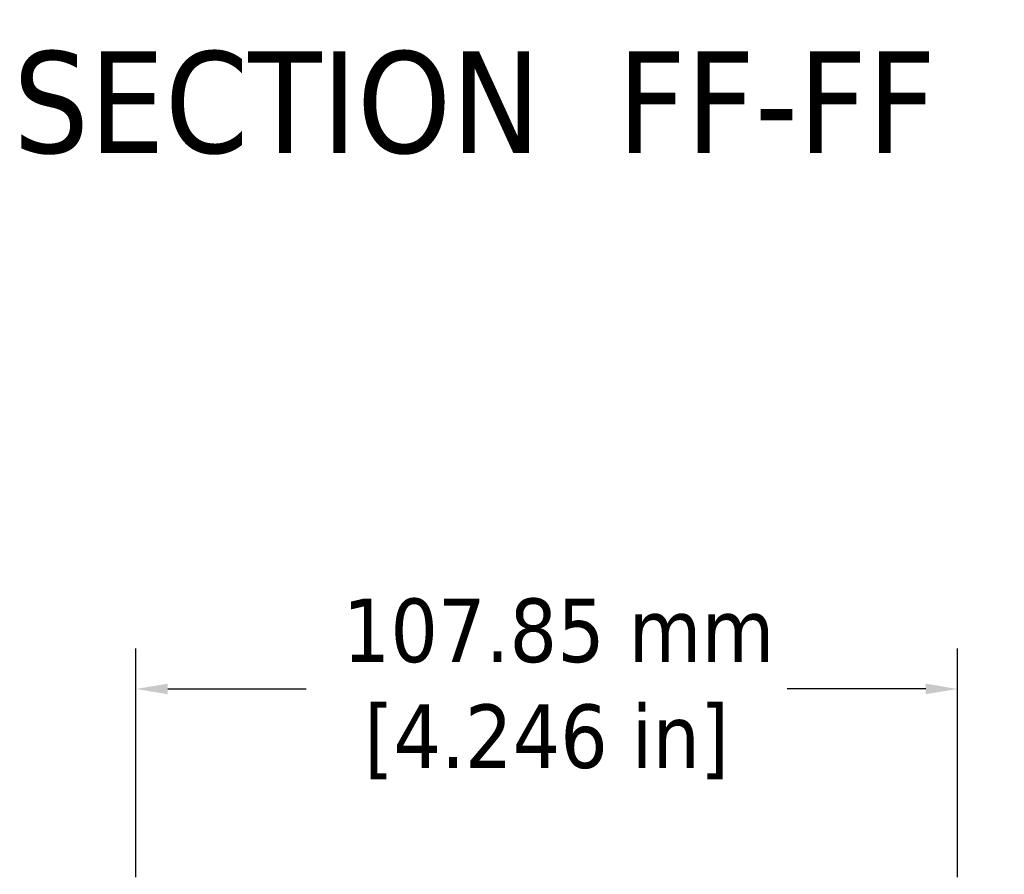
# Model space of a CAD drawing. Header units: millimetres. Extents: x 4 to 1435, y 25 to 906.
# Tile 12 of 17: x 691 to 820, y 284 to 396. Entities that reach past the tile are written whole.
import ezdxf

# ---------------------------------------------------------------- set-up
doc = ezdxf.new("R2010")
doc.units = ezdxf.units.MM
doc.header["$LTSCALE"] = 1.666667
doc.layers.add('Dimension (ANSI)', color=7, linetype='Continuous', lineweight=25)
doc.layers.add('Symbol (ANSI)', color=7, linetype='Continuous', lineweight=25)
doc.styles.add('Label Text (ANSI)', font='tahoma.ttf')
doc.styles.add('Note Text (ANSI)', font='tahoma.ttf')
doc.dimstyles.new('Default - mm (ANSI)', dxfattribs={"dimscale": 1.666667, "dimtxt": 5, "dimasz": 2.5, "dimexe": 3.175, "dimexo": 1.6002, "dimgap": 0.8, "dimtad": 0, "dimtih": 1, "dimtoh": 1, "dimrnd": 1e-08, "dimzin": 0, "dimdsep": 46, "dimtxsty": 'Note Text (ANSI)', "dimcen": 0.09, "dimdle": 10, "dimclrd": 256, "dimclre": 256, "dimclrt": 256, "dimadec": 1, "dimazin": 0, "dimtfac": 0.6096, "dimtofl": 0, "dimtmove": 0, "dimatfit": 3, "dimfxl": 1, "dimtolj": 1, "dimtzin": 0, "dimlwd": -1, "dimlwe": -1, "dimarcsym": 0})

# ---------------------------------------------------------------- blocks, each defined once
blk = doc.blocks.new('*D13')
at = {"layer": 'Defpoints', "color": 0, "transparency": 16777216}
for p in [(813.89, 308.07), (706.04, 280.68), (813.89, 280.68)]:
    blk.add_point(p, dxfattribs=at)
at = {"layer": 'Dimension (ANSI)', "transparency": 16777216}
for p, q in [((706.04, 283.35), (706.04, 313.37)), ((813.89, 283.35), (813.89, 313.37)), ((710.21, 308.07), (728.4, 308.07)), ((809.72, 308.07), (791.52, 308.07))]:
    blk.add_line(p, q, dxfattribs=at)
for points in [[(710.21, 308.77), (710.21, 307.38), (706.04, 308.07)], [(809.72, 308.77), (809.72, 307.38), (813.89, 308.07)]]:
    blk.add_solid(points, dxfattribs=at)
at = {"layer": 'Dimension (ANSI)', "transparency": 16777216, "insert": (759.96, 308.07), "char_height": 8.3333, "attachment_point": 5, "style": 'Note Text (ANSI)'}
blk.add_mtext('\\A1; 107.85 mm\\P[4.246 in]', dxfattribs=at)

msp = doc.modelspace()

# ---------------------------------------------------------------- texts
at = {"layer": 'Symbol (ANSI)', "insert": (689.903, 378.171), "char_height": 13.33333, "attachment_point": 7, "style": 'Label Text (ANSI)'}
msp.add_mtext('SECTION  FF-FF', dxfattribs=at)

# ---------------------------------------------------------------- dimensions: what is measured, and where the dimension line sits
at = {"layer": 'Dimension (ANSI)'}
dim = msp.add_linear_dim(base=(813.889, 308.074), p1=(706.039, 280.684), p2=(813.889, 280.684), angle=180, text=' <> mm\\X[4.246 in]', dimstyle='Default - mm (ANSI)', override={"dimtih": 0, "dimtoh": 0, "dimdec": 2, "dimpost": '', "dimtp": 0, "dimtm": 0, "dimtdec": 2, "dimatfit": 1}, dxfattribs=at)
dim.commit()
dim.dimension.update_dxf_attribs({"geometry": '*D13', "text_midpoint": (759.964, 308.074), "dimtype": 160})

doc.saveas('drawing.dxf')
